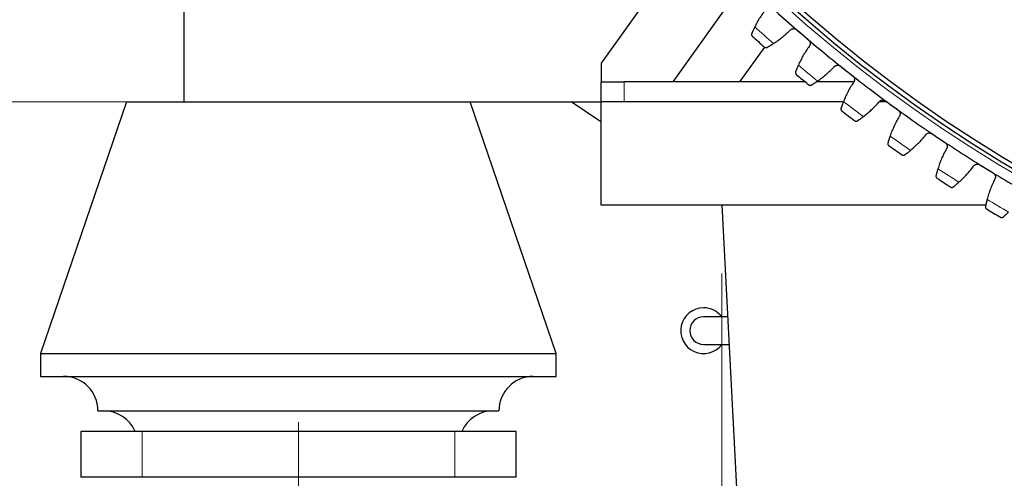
# Model space of a CAD drawing. Header units: inches. Extents: x 0 to 17820, y -10 to 12600.
# Tile 190 of 256: x 7592 to 8021, y 3150 to 3351. Entities that reach past the tile are written whole.
import ezdxf

# ---------------------------------------------------------------- set-up
doc = ezdxf.new("R2010")
doc.units = ezdxf.units.IN
doc.layers.add('1', color=7, linetype='Continuous', true_color=0xffffff)
doc.layers.add('254', color=7, linetype='Continuous', true_color=0xffffff)
doc.styles.add('latin_extended', font='simplex.shx')
doc.dimstyles.get("Standard").update_dxf_attribs({"dimtxt": 0.18, "dimasz": 0.18, "dimexe": 0.18, "dimexo": 0.0625, "dimgap": 0.09, "dimtad": 0, "dimtih": 1, "dimtoh": 1, "dimdec": 4, "dimzin": 0, "dimdsep": 46, "dimtxsty": 'Standard', "dimcen": 0.09, "dimadec": 0, "dimazin": 0, "dimtfac": 1, "dimtdec": 4, "dimtofl": 0, "dimtmove": 0, "dimatfit": 3, "dimfxl": 1, "dimtolj": 1, "dimtzin": 0, "dimarcsym": 0})

# ---------------------------------------------------------------- blocks, each defined once
blk = doc.blocks.new('_U8')
at = {"layer": '254', "color": 3, "linetype": 'Continuous', "lineweight": 13, "transparency": 16777216}
for p, q in [((7898.09, 3239.73), (7898.09, 2331.73)), ((8778.59, 3239.73), (8778.59, 2331.73)), ((8003.09, 2361.73), (8673.59, 2361.73))]:
    blk.add_line(p, q, dxfattribs=at)
at = {"layer": '254', "color": 3, "transparency": 16777216}
for points in [[(8003.09, 2379.23), (8003.09, 2344.23), (7898.09, 2361.73)], [(8673.59, 2344.23), (8673.59, 2379.23), (8778.59, 2361.73)]]:
    blk.add_solid(points, dxfattribs=at)
at = {"layer": 'Defpoints', "color": 0, "transparency": 16777216}
for p in [(7898.09, 3269.73), (8778.59, 3269.73), (8778.59, 2361.73)]:
    blk.add_point(p, dxfattribs=at)
at = {"layer": '254', "color": 2, "lineweight": 13, "transparency": 16777216, "insert": (8225.84, 2519.23), "char_height": 105, "attachment_point": 1, "style": 'latin_extended'}
blk.add_mtext('\\A1;881', dxfattribs=at)
blk = doc.blocks.new('_U9')
at = {"layer": '254', "color": 3, "linetype": 'Continuous', "lineweight": 13, "transparency": 16777216}
for p, q in [((7713.34, 3174.73), (7713.34, 2091.73)), ((8963.34, 3174.73), (8963.34, 2091.73)), ((7818.34, 2121.73), (8858.34, 2121.73))]:
    blk.add_line(p, q, dxfattribs=at)
at = {"layer": '254', "color": 3, "transparency": 16777216}
for points in [[(7818.34, 2139.23), (7818.34, 2104.23), (7713.34, 2121.73)], [(8858.34, 2104.23), (8858.34, 2139.23), (8963.34, 2121.73)]]:
    blk.add_solid(points, dxfattribs=at)
at = {"layer": 'Defpoints', "color": 0, "transparency": 16777216}
for p in [(7713.34, 3204.73), (8963.34, 3204.73), (8963.34, 2121.73)]:
    blk.add_point(p, dxfattribs=at)
at = {"layer": '254', "color": 2, "lineweight": 13, "transparency": 16777216, "insert": (8163.34, 2279.23), "char_height": 105, "attachment_point": 1, "style": 'latin_extended'}
blk.add_mtext('\\A1;1250', dxfattribs=at)
blk = doc.blocks.new('_U13')
at = {"layer": '254', "color": 3, "linetype": 'Continuous', "lineweight": 13, "transparency": 16777216}
for p, q in [((8308.34, 3814.73), (6963.67, 3814.73)), ((6993.67, 3709.73), (6993.67, 3419.73)), ((7745.84, 3314.73), (6963.67, 3314.73))]:
    blk.add_line(p, q, dxfattribs=at)
at = {"layer": '254', "color": 3, "transparency": 16777216}
for points in [[(7011.17, 3709.73), (6976.17, 3709.73), (6993.67, 3814.73)], [(6976.17, 3419.73), (7011.17, 3419.73), (6993.67, 3314.73)]]:
    blk.add_solid(points, dxfattribs=at)
at = {"layer": 'Defpoints', "color": 0, "transparency": 16777216}
for p in [(8338.34, 3814.73), (6993.67, 3314.73), (7775.84, 3314.73)]:
    blk.add_point(p, dxfattribs=at)
at = {"layer": '254', "color": 2, "lineweight": 13, "transparency": 16777216, "insert": (6836.17, 3429.73), "char_height": 105, "attachment_point": 1, "rotation": 90, "style": 'latin_extended'}
blk.add_mtext('\\A1;500', dxfattribs=at)

msp = doc.modelspace()

# ---------------------------------------------------------------- linework, layer by layer
at = {"layer": '1', "color": 2, "linetype": 'Continuous', "lineweight": 25}
for p, q in [((7663.337, 3564.733), (7663.337, 3314.733)), ((7877.436, 3376.481), (7845.497, 3331.539)), ((7899.925, 3356.082), (7876.674, 3323.364)), ((7905.984, 3323.364), (7916.796, 3338.557)), ((7845.497, 3331.539), (7845.497, 3323.343)), ((7845.497, 3323.343), (7855.497, 3323.343)), ((7845.497, 3314.733), (7845.497, 3323.343)), ((7934.573, 3323.343), (7855.497, 3323.343)), ((7905.984, 3323.364), (7876.674, 3323.364)), ((7934.543, 3323.364), (7905.984, 3323.364)), ((7955.674, 3323.343), (7939.298, 3323.343)), ((7955.682, 3323.364), (7939.327, 3323.364)), ((7638.337, 3314.733), (7600.837, 3204.733)), ((7638.337, 3314.733), (7663.343, 3314.733)), ((7663.337, 3314.733), (7845.334, 3314.733)), ((7825.837, 3204.733), (7788.337, 3314.733)), ((7845.338, 3305.995), (7832.386, 3314.731)), ((7951.163, 3314.733), (7845.337, 3314.733)), ((7845.337, 3314.733), (7845.337, 3269.733)), ((7970.036, 3314.733), (7966.831, 3314.733)), ((7845.337, 3269.733), (8013.312, 3269.733)), ((7898.087, 3269.733), (7925.999, 2735.165)), ((7900.646, 3220.733), (7890.136, 3220.733)), ((7890.136, 3208.733), (7901.272, 3208.733)), ((7600.837, 3204.733), (7600.837, 3194.733)), ((7600.837, 3204.733), (7825.837, 3204.733)), ((7825.837, 3194.733), (7825.837, 3204.733)), ((7600.837, 3194.733), (7825.837, 3194.733)), ((7625.837, 3179.733), (7800.837, 3179.733)), ((7618.337, 3170.733), (7618.337, 3150.733)), ((7645.156, 3170.733), (7618.337, 3170.733)), ((7781.519, 3170.733), (7645.156, 3170.733)), ((7808.337, 3170.733), (7781.519, 3170.733)), ((7808.337, 3150.733), (7808.337, 3170.733)), ((7645.156, 3150.733), (7618.337, 3150.733)), ((7781.519, 3150.733), (7645.156, 3150.733)), ((7808.337, 3150.733), (7781.519, 3150.733))]:
    msp.add_line(p, q, dxfattribs=at)
at = {"layer": '1', "color": 110, "linetype": 'Continuous', "lineweight": 13}
for p, q in [((7855.497, 3323.343), (7855.497, 3314.733)), ((7645.156, 3150.733), (7645.156, 3170.733)), ((7781.519, 3150.733), (7781.519, 3170.733))]:
    msp.add_line(p, q, dxfattribs=at)
msp.add_circle((8338.337, 3814.733), 616.6, dxfattribs=at)
at = {"layer": '1', "color": 2, "linetype": 'Continuous', "lineweight": 25}
for radius in [615, 613]:
    msp.add_circle((8338.337, 3814.733), radius, dxfattribs=at)
for centre, radius, start, end in [((8338.337, 3814.733), 621, 227.006369, 229.299363), ((8338.337, 3814.733), 636, 227.831941, 228.473792), ((8338.337, 3814.733), 621, 229.299363, 231.592357), ((8338.337, 3814.733), 636, 230.124935, 230.766785), ((8338.337, 3814.733), 621, 231.592357, 233.88535), ((8338.337, 3814.733), 621, 233.88535, 236.178344), ((8338.337, 3814.733), 636, 232.417928, 233.059779), ((8338.337, 3814.733), 621, 236.178344, 238.471338), ((8338.337, 3814.733), 636, 234.710922, 235.352772), ((8338.337, 3814.733), 621, 238.471338, 240.764331), ((8338.337, 3814.733), 636, 237.003915, 237.645766), ((8338.337, 3814.733), 636, 239.296909, 239.93876), ((7890.136, 3214.733), 10, 90, 323.12813), ((7890.136, 3214.733), 10, 36.86625, 90), ((7890.136, 3214.733), 6, 90, 180), ((7890.136, 3214.733), 6, 180, 270), ((7610.837, 3179.733), 15, 0, 90), ((7815.837, 3179.733), 15, 90, 180), ((7628.337, 3164.733), 15, 23.57818, 90), ((7798.337, 3164.733), 15, 90, 156.42182)]:
    msp.add_arc(centre, radius, start, end, dxfattribs=at)
at = {"layer": '1', "color": 110, "linetype": 'Continuous', "lineweight": 13}
for start, end in [(227.658506, 228.647227), (229.951499, 230.94022), (232.244493, 233.233214), (234.537487, 235.526208), (236.83048, 237.819201), (239.123474, 240.112195)]:
    msp.add_arc((8338.337, 3814.733), 632.294, start, end, dxfattribs=at)
at = {"layer": '1', "color": 2, "linetype": 'Continuous', "lineweight": 25}
for points in [[(7917.492, 3355.357), (7917.005, 3354.736), (7916.065, 3353.471), (7914.756, 3351.508), (7913.548, 3349.48), (7912.809, 3348.085), (7912.457, 3347.377)], [(7920.585, 3340.097), (7921.251, 3340.525), (7922.556, 3341.413), (7924.439, 3342.837), (7926.246, 3344.353), (7927.4, 3345.426), (7927.965, 3345.978)], [(7930.774, 3346.177), (7931.642, 3345.43), (7932.511, 3344.683), (7933.379, 3343.936)], [(7933.379, 3343.936), (7934.248, 3343.189), (7935.116, 3342.442), (7935.985, 3341.695)], [(7936.208, 3338.887), (7935.746, 3338.247), (7934.858, 3336.945), (7933.629, 3334.932), (7932.502, 3332.857), (7931.82, 3331.434), (7931.497, 3330.711)], [(7949.847, 3330.246), (7950.744, 3329.534), (7951.642, 3328.822), (7952.54, 3328.11)], [(7939.909, 3323.763), (7940.557, 3324.217), (7941.827, 3325.156), (7943.651, 3326.654), (7945.396, 3328.242), (7946.506, 3329.36), (7947.048, 3329.934)], [(7952.54, 3328.11), (7953.437, 3327.399), (7954.335, 3326.687), (7955.233, 3325.975)], [(7955.568, 3323.179), (7955.133, 3322.521), (7954.297, 3321.185), (7953.15, 3319.124), (7952.107, 3317.006), (7951.482, 3315.556), (7951.188, 3314.821)], [(7959.872, 3308.215), (7960.501, 3308.695), (7961.732, 3309.684), (7963.494, 3311.254), (7965.174, 3312.91), (7966.239, 3314.072), (7966.758, 3314.667)], [(7969.542, 3315.09), (7970.467, 3314.415), (7971.393, 3313.74), (7972.318, 3313.064)], [(7972.318, 3313.064), (7973.244, 3312.389), (7974.169, 3311.714), (7975.095, 3311.039)], [(7975.542, 3308.259), (7975.133, 3307.583), (7974.352, 3306.215), (7973.287, 3304.109), (7972.33, 3301.951), (7971.764, 3300.478), (7971.499, 3299.732)], [(7980.44, 3293.479), (7981.05, 3293.983), (7982.24, 3295.021), (7983.939, 3296.66), (7985.551, 3298.382), (7986.568, 3299.585), (7987.063, 3300.201)], [(7989.828, 3300.735), (7990.779, 3300.097), (7991.731, 3299.46), (7992.683, 3298.822)], [(7992.683, 3298.822), (7993.635, 3298.184), (7994.586, 3297.547), (7995.538, 3296.909)], [(7996.096, 3294.149), (7995.715, 3293.457), (7994.989, 3292.059), (7994.009, 3289.913), (7993.139, 3287.718), (7992.633, 3286.223), (7992.398, 3285.467)], [(8010.672, 3287.203), (8011.648, 3286.604), (8012.624, 3286.005), (8013.601, 3285.405)], [(8001.582, 3279.577), (8002.171, 3280.105), (8003.319, 3281.189), (8004.95, 3282.895), (8006.492, 3284.68), (8007.461, 3285.924), (8007.93, 3286.559)], [(8013.601, 3285.405), (8014.577, 3284.806), (8015.554, 3284.207), (8016.53, 3283.608)], [(8017.198, 3280.873), (8016.845, 3280.167), (8016.176, 3278.74), (8015.283, 3276.556), (8014.501, 3274.329), (8014.055, 3272.815), (8013.851, 3272.05)]]:
    msp.add_open_spline(points, degree=3, dxfattribs=at)
for points, knots in [([(7912.457, 3347.377), (7912.383, 3347.229), (7912.312, 3347.083), (7912.174, 3346.797), (7912.04, 3346.517), (7911.914, 3346.246), (7911.822, 3346.047), (7911.792, 3345.982), (7911.748, 3345.884), (7911.733, 3345.852), (7911.705, 3345.788), (7911.69, 3345.757), (7911.62, 3345.6), (7911.514, 3345.36), (7911.418, 3345.139), (7911.327, 3344.928), (7911.284, 3344.828), (7911.234, 3344.709), (7911.225, 3344.686), (7911.205, 3344.64), (7911.177, 3344.572), (7911.15, 3344.508), (7911.133, 3344.467)], [0, 0, 0, 0, 0.125, 0.125, 0.25, 0.375, 0.375, 0.4375, 0.4375, 0.46875, 0.46875, 0.5, 0.5, 0.625, 0.75, 0.75, 0.875, 0.875, 0.90625, 0.90625, 0.9375, 1, 1, 1, 1]), ([(7911.133, 3344.467), (7911.11, 3344.41), (7911.093, 3344.355), (7911.068, 3344.244), (7911.061, 3344.19), (7911.056, 3344.083), (7911.057, 3344.031), (7911.068, 3343.928), (7911.077, 3343.878), (7911.103, 3343.781), (7911.119, 3343.735), (7911.157, 3343.645), (7911.18, 3343.602), (7911.23, 3343.521), (7911.257, 3343.482), (7911.303, 3343.427), (7911.326, 3343.401), (7911.356, 3343.371), (7911.371, 3343.357), (7911.377, 3343.351), (7911.381, 3343.347), (7911.384, 3343.345), (7911.386, 3343.343)], [0, 0, 0, 0, 0.125, 0.125, 0.25, 0.25, 0.375, 0.375, 0.5, 0.5, 0.625, 0.625, 0.75, 0.75, 0.875, 0.875, 0.9375, 0.96875, 0.984375, 0.9921875, 0.9921875, 1, 1, 1, 1]), ([(7927.965, 3345.978), (7928.05, 3346.075), (7928.143, 3346.163), (7928.294, 3346.28), (7928.346, 3346.316), (7928.427, 3346.368), (7928.455, 3346.385), (7928.511, 3346.416), (7928.54, 3346.432), (7928.684, 3346.504), (7928.803, 3346.551), (7928.989, 3346.603), (7929.052, 3346.618), (7929.148, 3346.635), (7929.181, 3346.64), (7929.245, 3346.648), (7929.278, 3346.652), (7929.44, 3346.665), (7929.57, 3346.662), (7929.732, 3346.644), (7929.764, 3346.639), (7929.829, 3346.628), (7929.862, 3346.622), (7929.959, 3346.601), (7930.022, 3346.584), (7930.21, 3346.523), (7930.33, 3346.471), (7930.475, 3346.389), (7930.504, 3346.372), (7930.561, 3346.337), (7930.588, 3346.319), (7930.67, 3346.261), (7930.723, 3346.22), (7930.774, 3346.177)], [0, 0, 0, 0, 0.125, 0.125, 0.1875, 0.1875, 0.21875, 0.21875, 0.25, 0.25, 0.375, 0.375, 0.4375, 0.4375, 0.46875, 0.46875, 0.5, 0.5, 0.625, 0.625, 0.65625, 0.65625, 0.6875, 0.6875, 0.75, 0.75, 0.875, 0.875, 0.90625, 0.90625, 0.9375, 0.9375, 1, 1, 1, 1]), ([(7916.693, 3338.59), (7916.694, 3338.589), (7916.695, 3338.588), (7916.698, 3338.586), (7916.699, 3338.585), (7916.702, 3338.582), (7916.709, 3338.576), (7916.725, 3338.563), (7916.757, 3338.537), (7916.786, 3338.516), (7916.846, 3338.477), (7916.887, 3338.454), (7917.016, 3338.393), (7917.109, 3338.364), (7917.256, 3338.342), (7917.306, 3338.338), (7917.384, 3338.338), (7917.41, 3338.339), (7917.462, 3338.344), (7917.489, 3338.347), (7917.569, 3338.36), (7917.623, 3338.373), (7917.731, 3338.409), (7917.785, 3338.433), (7917.838, 3338.462)], [0, 0, 0, 0, 0.0039062, 0.0039062, 0.0078125, 0.0078125, 0.015625, 0.03125, 0.0625, 0.125, 0.125, 0.25, 0.25, 0.5, 0.5, 0.625, 0.625, 0.6875, 0.6875, 0.75, 0.75, 0.875, 0.875, 1, 1, 1, 1]), ([(7917.838, 3338.462), (7917.916, 3338.505), (7917.999, 3338.551), (7918.177, 3338.65), (7918.366, 3338.756), (7918.575, 3338.876), (7918.713, 3338.955), (7918.74, 3338.971), (7918.797, 3339.004), (7918.825, 3339.02), (7918.911, 3339.071), (7918.969, 3339.105), (7919.146, 3339.209), (7919.268, 3339.281), (7919.516, 3339.43), (7919.643, 3339.507), (7919.838, 3339.627), (7919.904, 3339.668), (7920.004, 3339.73), (7920.037, 3339.751), (7920.105, 3339.793), (7920.139, 3339.814), (7920.308, 3339.921), (7920.446, 3340.008), (7920.585, 3340.097)], [0, 0, 0, 0, 0.125, 0.125, 0.25, 0.375, 0.375, 0.40625, 0.40625, 0.4375, 0.4375, 0.5, 0.5, 0.625, 0.625, 0.75, 0.75, 0.8125, 0.8125, 0.84375, 0.84375, 0.875, 0.875, 1, 1, 1, 1]), ([(7935.985, 3341.695), (7936.035, 3341.651), (7936.131, 3341.56), (7936.26, 3341.41), (7936.336, 3341.302), (7936.389, 3341.218), (7936.406, 3341.189), (7936.439, 3341.131), (7936.454, 3341.102), (7936.528, 3340.955), (7936.575, 3340.833), (7936.618, 3340.675), (7936.626, 3340.643), (7936.637, 3340.595), (7936.64, 3340.579), (7936.646, 3340.546), (7936.661, 3340.466), (7936.678, 3340.321), (7936.681, 3340.191), (7936.678, 3340.062), (7936.673, 3339.997), (7936.649, 3339.803), (7936.621, 3339.678), (7936.561, 3339.495), (7936.538, 3339.436), (7936.5, 3339.347), (7936.486, 3339.318), (7936.457, 3339.26), (7936.442, 3339.232), (7936.364, 3339.091), (7936.291, 3338.986), (7936.208, 3338.887)], [0, 0, 0, 0, 0.0625, 0.125, 0.1875, 0.1875, 0.21875, 0.21875, 0.25, 0.25, 0.375, 0.375, 0.40625, 0.40625, 0.421875, 0.421875, 0.4375, 0.5, 0.5625, 0.5625, 0.625, 0.625, 0.75, 0.75, 0.8125, 0.8125, 0.84375, 0.84375, 0.875, 0.875, 1, 1, 1, 1]), ([(7931.497, 3330.711), (7931.429, 3330.561), (7931.364, 3330.412), (7931.237, 3330.121), (7931.114, 3329.835), (7930.999, 3329.56), (7930.916, 3329.358), (7930.888, 3329.291), (7930.848, 3329.192), (7930.835, 3329.159), (7930.808, 3329.094), (7930.796, 3329.062), (7930.732, 3328.903), (7930.635, 3328.659), (7930.548, 3328.434), (7930.466, 3328.22), (7930.427, 3328.118), (7930.382, 3327.997), (7930.373, 3327.973), (7930.355, 3327.927), (7930.33, 3327.858), (7930.306, 3327.793), (7930.29, 3327.751)], [0, 0, 0, 0, 0.125, 0.125, 0.25, 0.375, 0.375, 0.4375, 0.4375, 0.46875, 0.46875, 0.5, 0.5, 0.625, 0.75, 0.75, 0.875, 0.875, 0.90625, 0.90625, 0.9375, 1, 1, 1, 1]), ([(7947.048, 3329.934), (7947.129, 3330.035), (7947.218, 3330.126), (7947.365, 3330.249), (7947.415, 3330.288), (7947.495, 3330.343), (7947.522, 3330.36), (7947.576, 3330.394), (7947.604, 3330.411), (7947.745, 3330.489), (7947.863, 3330.54), (7948.046, 3330.6), (7948.109, 3330.617), (7948.204, 3330.638), (7948.237, 3330.645), (7948.301, 3330.655), (7948.333, 3330.66), (7948.494, 3330.68), (7948.624, 3330.683), (7948.787, 3330.67), (7948.82, 3330.667), (7948.885, 3330.659), (7948.918, 3330.654), (7949.016, 3330.637), (7949.08, 3330.622), (7949.269, 3330.569), (7949.392, 3330.521), (7949.54, 3330.446), (7949.57, 3330.43), (7949.627, 3330.397), (7949.656, 3330.38), (7949.74, 3330.326), (7949.794, 3330.287), (7949.847, 3330.246)], [0, 0, 0, 0, 0.125, 0.125, 0.1875, 0.1875, 0.21875, 0.21875, 0.25, 0.25, 0.375, 0.375, 0.4375, 0.4375, 0.46875, 0.46875, 0.5, 0.5, 0.625, 0.625, 0.65625, 0.65625, 0.6875, 0.6875, 0.75, 0.75, 0.875, 0.875, 0.90625, 0.90625, 0.9375, 0.9375, 1, 1, 1, 1]), ([(7930.29, 3327.751), (7930.269, 3327.694), (7930.255, 3327.637), (7930.235, 3327.526), (7930.23, 3327.472), (7930.228, 3327.365), (7930.232, 3327.312), (7930.247, 3327.21), (7930.258, 3327.161), (7930.287, 3327.065), (7930.305, 3327.019), (7930.347, 3326.931), (7930.371, 3326.889), (7930.425, 3326.81), (7930.454, 3326.772), (7930.501, 3326.719), (7930.526, 3326.694), (7930.556, 3326.665), (7930.572, 3326.652), (7930.579, 3326.646), (7930.583, 3326.642), (7930.586, 3326.64), (7930.588, 3326.638)], [0, 0, 0, 0, 0.125, 0.125, 0.25, 0.25, 0.375, 0.375, 0.5, 0.5, 0.625, 0.625, 0.75, 0.75, 0.875, 0.875, 0.9375, 0.96875, 0.984375, 0.9921875, 0.9921875, 1, 1, 1, 1]), ([(7955.233, 3325.975), (7955.285, 3325.934), (7955.385, 3325.846), (7955.52, 3325.702), (7955.6, 3325.597), (7955.656, 3325.515), (7955.674, 3325.487), (7955.709, 3325.431), (7955.726, 3325.402), (7955.805, 3325.258), (7955.857, 3325.138), (7955.906, 3324.982), (7955.916, 3324.95), (7955.928, 3324.903), (7955.932, 3324.887), (7955.94, 3324.855), (7955.958, 3324.775), (7955.981, 3324.63), (7955.989, 3324.501), (7955.991, 3324.372), (7955.989, 3324.307), (7955.973, 3324.112), (7955.949, 3323.986), (7955.897, 3323.801), (7955.877, 3323.74), (7955.842, 3323.651), (7955.829, 3323.621), (7955.803, 3323.562), (7955.789, 3323.533), (7955.716, 3323.389), (7955.648, 3323.281), (7955.568, 3323.179)], [0, 0, 0, 0, 0.0625, 0.125, 0.1875, 0.1875, 0.21875, 0.21875, 0.25, 0.25, 0.375, 0.375, 0.40625, 0.40625, 0.421875, 0.421875, 0.4375, 0.5, 0.5625, 0.5625, 0.625, 0.625, 0.75, 0.75, 0.8125, 0.8125, 0.84375, 0.84375, 0.875, 0.875, 1, 1, 1, 1]), ([(7936.081, 3322.101), (7936.082, 3322.1), (7936.083, 3322.099), (7936.086, 3322.097), (7936.087, 3322.096), (7936.09, 3322.094), (7936.097, 3322.088), (7936.114, 3322.075), (7936.147, 3322.051), (7936.177, 3322.031), (7936.238, 3321.995), (7936.28, 3321.973), (7936.412, 3321.918), (7936.505, 3321.893), (7936.653, 3321.876), (7936.704, 3321.874), (7936.781, 3321.878), (7936.807, 3321.88), (7936.86, 3321.886), (7936.886, 3321.89), (7936.966, 3321.906), (7937.019, 3321.922), (7937.125, 3321.962), (7937.178, 3321.988), (7937.23, 3322.019)], [0, 0, 0, 0, 0.0039063, 0.0039063, 0.0078125, 0.0078125, 0.015625, 0.03125, 0.0625, 0.125, 0.125, 0.25, 0.25, 0.5, 0.5, 0.625, 0.625, 0.6875, 0.6875, 0.75, 0.75, 0.875, 0.875, 1, 1, 1, 1]), ([(7937.23, 3322.019), (7937.306, 3322.065), (7937.388, 3322.115), (7937.562, 3322.221), (7937.746, 3322.335), (7937.95, 3322.462), (7938.084, 3322.547), (7938.111, 3322.564), (7938.166, 3322.599), (7938.194, 3322.617), (7938.278, 3322.67), (7938.335, 3322.707), (7938.508, 3322.818), (7938.626, 3322.895), (7938.868, 3323.054), (7938.992, 3323.136), (7939.182, 3323.264), (7939.246, 3323.307), (7939.344, 3323.373), (7939.376, 3323.395), (7939.442, 3323.44), (7939.475, 3323.462), (7939.64, 3323.576), (7939.774, 3323.668), (7939.909, 3323.763)], [0, 0, 0, 0, 0.125, 0.125, 0.25, 0.375, 0.375, 0.40625, 0.40625, 0.4375, 0.4375, 0.5, 0.5, 0.625, 0.625, 0.75, 0.75, 0.8125, 0.8125, 0.84375, 0.84375, 0.875, 0.875, 1, 1, 1, 1]), ([(7951.188, 3314.821), (7951.126, 3314.668), (7951.067, 3314.517), (7950.952, 3314.221), (7950.841, 3313.931), (7950.737, 3313.651), (7950.662, 3313.446), (7950.637, 3313.378), (7950.601, 3313.277), (7950.589, 3313.244), (7950.565, 3313.178), (7950.553, 3313.145), (7950.496, 3312.984), (7950.409, 3312.736), (7950.331, 3312.508), (7950.257, 3312.291), (7950.223, 3312.187), (7950.183, 3312.065), (7950.175, 3312.041), (7950.159, 3311.993), (7950.136, 3311.923), (7950.115, 3311.857), (7950.101, 3311.815)], [0, 0, 0, 0, 0.125, 0.125, 0.25, 0.375, 0.375, 0.4375, 0.4375, 0.46875, 0.46875, 0.5, 0.5, 0.625, 0.75, 0.75, 0.875, 0.875, 0.90625, 0.90625, 0.9375, 1, 1, 1, 1]), ([(7966.758, 3314.667), (7966.835, 3314.771), (7966.92, 3314.866), (7967.062, 3314.994), (7967.111, 3315.035), (7967.188, 3315.093), (7967.214, 3315.112), (7967.268, 3315.148), (7967.295, 3315.166), (7967.432, 3315.249), (7967.548, 3315.305), (7967.729, 3315.372), (7967.791, 3315.392), (7967.885, 3315.417), (7967.917, 3315.424), (7967.981, 3315.438), (7968.013, 3315.444), (7968.173, 3315.47), (7968.303, 3315.478), (7968.466, 3315.472), (7968.499, 3315.47), (7968.565, 3315.465), (7968.598, 3315.461), (7968.696, 3315.448), (7968.761, 3315.436), (7968.952, 3315.39), (7969.076, 3315.348), (7969.228, 3315.278), (7969.258, 3315.264), (7969.317, 3315.233), (7969.346, 3315.217), (7969.432, 3315.166), (7969.488, 3315.13), (7969.542, 3315.09)], [0, 0, 0, 0, 0.125, 0.125, 0.1875, 0.1875, 0.21875, 0.21875, 0.25, 0.25, 0.375, 0.375, 0.4375, 0.4375, 0.46875, 0.46875, 0.5, 0.5, 0.625, 0.625, 0.65625, 0.65625, 0.6875, 0.6875, 0.75, 0.75, 0.875, 0.875, 0.90625, 0.90625, 0.9375, 0.9375, 1, 1, 1, 1]), ([(7950.101, 3311.815), (7950.082, 3311.757), (7950.07, 3311.7), (7950.054, 3311.588), (7950.052, 3311.534), (7950.055, 3311.427), (7950.06, 3311.375), (7950.079, 3311.273), (7950.092, 3311.224), (7950.126, 3311.129), (7950.145, 3311.084), (7950.191, 3310.998), (7950.216, 3310.957), (7950.273, 3310.88), (7950.304, 3310.843), (7950.353, 3310.792), (7950.379, 3310.768), (7950.41, 3310.741), (7950.426, 3310.728), (7950.433, 3310.722), (7950.438, 3310.719), (7950.44, 3310.717), (7950.443, 3310.715)], [0, 0, 0, 0, 0.125, 0.125, 0.25, 0.25, 0.375, 0.375, 0.5, 0.5, 0.625, 0.625, 0.75, 0.75, 0.875, 0.875, 0.9375, 0.96875, 0.984375, 0.9921875, 0.9921875, 1, 1, 1, 1]), ([(7975.095, 3311.039), (7975.149, 3310.999), (7975.252, 3310.916), (7975.392, 3310.777), (7975.476, 3310.676), (7975.536, 3310.596), (7975.555, 3310.569), (7975.592, 3310.514), (7975.61, 3310.486), (7975.695, 3310.345), (7975.752, 3310.227), (7975.807, 3310.073), (7975.818, 3310.042), (7975.832, 3309.995), (7975.837, 3309.979), (7975.846, 3309.947), (7975.867, 3309.868), (7975.896, 3309.725), (7975.909, 3309.596), (7975.916, 3309.467), (7975.917, 3309.402), (7975.908, 3309.207), (7975.89, 3309.079), (7975.845, 3308.893), (7975.827, 3308.831), (7975.796, 3308.74), (7975.785, 3308.71), (7975.761, 3308.65), (7975.748, 3308.62), (7975.681, 3308.474), (7975.617, 3308.363), (7975.542, 3308.259)], [0, 0, 0, 0, 0.0625, 0.125, 0.1875, 0.1875, 0.21875, 0.21875, 0.25, 0.25, 0.375, 0.375, 0.40625, 0.40625, 0.421875, 0.421875, 0.4375, 0.5, 0.5625, 0.5625, 0.625, 0.625, 0.75, 0.75, 0.8125, 0.8125, 0.84375, 0.84375, 0.875, 0.875, 1, 1, 1, 1]), ([(7956.113, 3306.401), (7956.114, 3306.401), (7956.116, 3306.4), (7956.118, 3306.398), (7956.119, 3306.397), (7956.123, 3306.394), (7956.13, 3306.389), (7956.147, 3306.377), (7956.181, 3306.354), (7956.212, 3306.336), (7956.274, 3306.301), (7956.317, 3306.282), (7956.451, 3306.231), (7956.545, 3306.21), (7956.694, 3306.2), (7956.744, 3306.2), (7956.821, 3306.206), (7956.847, 3306.209), (7956.9, 3306.218), (7956.926, 3306.223), (7957.005, 3306.242), (7957.057, 3306.26), (7957.162, 3306.305), (7957.214, 3306.332), (7957.264, 3306.366)], [0, 0, 0, 0, 0.0039062, 0.0039062, 0.0078125, 0.0078125, 0.015625, 0.03125, 0.0625, 0.125, 0.125, 0.25, 0.25, 0.5, 0.5, 0.625, 0.625, 0.6875, 0.6875, 0.75, 0.75, 0.875, 0.875, 1, 1, 1, 1]), ([(7957.264, 3306.366), (7957.339, 3306.415), (7957.418, 3306.467), (7957.588, 3306.581), (7957.767, 3306.701), (7957.966, 3306.837), (7958.097, 3306.927), (7958.123, 3306.945), (7958.177, 3306.982), (7958.204, 3307.001), (7958.286, 3307.058), (7958.341, 3307.097), (7958.509, 3307.215), (7958.624, 3307.296), (7958.86, 3307.465), (7958.98, 3307.552), (7959.165, 3307.687), (7959.228, 3307.733), (7959.322, 3307.803), (7959.354, 3307.826), (7959.418, 3307.874), (7959.45, 3307.897), (7959.61, 3308.017), (7959.74, 3308.115), (7959.872, 3308.215)], [0, 0, 0, 0, 0.125, 0.125, 0.25, 0.375, 0.375, 0.40625, 0.40625, 0.4375, 0.4375, 0.5, 0.5, 0.625, 0.625, 0.75, 0.75, 0.8125, 0.8125, 0.84375, 0.84375, 0.875, 0.875, 1, 1, 1, 1]), ([(7987.063, 3300.201), (7987.135, 3300.308), (7987.217, 3300.406), (7987.353, 3300.54), (7987.401, 3300.583), (7987.475, 3300.644), (7987.501, 3300.663), (7987.553, 3300.702), (7987.579, 3300.72), (7987.714, 3300.81), (7987.827, 3300.87), (7988.005, 3300.944), (7988.066, 3300.966), (7988.159, 3300.995), (7988.191, 3301.004), (7988.254, 3301.02), (7988.286, 3301.027), (7988.445, 3301.059), (7988.574, 3301.073), (7988.738, 3301.073), (7988.77, 3301.073), (7988.836, 3301.07), (7988.869, 3301.068), (7988.968, 3301.058), (7989.033, 3301.049), (7989.226, 3301.011), (7989.352, 3300.974), (7989.506, 3300.91), (7989.537, 3300.897), (7989.597, 3300.868), (7989.627, 3300.853), (7989.715, 3300.806), (7989.772, 3300.772), (7989.828, 3300.735)], [0, 0, 0, 0, 0.125, 0.125, 0.1875, 0.1875, 0.21875, 0.21875, 0.25, 0.25, 0.375, 0.375, 0.4375, 0.4375, 0.46875, 0.46875, 0.5, 0.5, 0.625, 0.625, 0.65625, 0.65625, 0.6875, 0.6875, 0.75, 0.75, 0.875, 0.875, 0.90625, 0.90625, 0.9375, 0.9375, 1, 1, 1, 1]), ([(7970.534, 3296.684), (7970.517, 3296.626), (7970.507, 3296.568), (7970.496, 3296.456), (7970.495, 3296.401), (7970.502, 3296.295), (7970.51, 3296.243), (7970.533, 3296.142), (7970.548, 3296.094), (7970.585, 3296), (7970.607, 3295.956), (7970.656, 3295.872), (7970.683, 3295.832), (7970.742, 3295.757), (7970.775, 3295.722), (7970.826, 3295.673), (7970.853, 3295.649), (7970.885, 3295.624), (7970.902, 3295.611), (7970.909, 3295.606), (7970.914, 3295.602), (7970.917, 3295.601), (7970.919, 3295.599)], [0, 0, 0, 0, 0.125, 0.125, 0.25, 0.25, 0.375, 0.375, 0.5, 0.5, 0.625, 0.625, 0.75, 0.75, 0.875, 0.875, 0.9375, 0.96875, 0.984375, 0.9921875, 0.9921875, 1, 1, 1, 1]), ([(7971.499, 3299.732), (7971.444, 3299.576), (7971.391, 3299.423), (7971.287, 3299.123), (7971.188, 3298.828), (7971.095, 3298.545), (7971.028, 3298.336), (7971.006, 3298.268), (7970.974, 3298.166), (7970.963, 3298.132), (7970.942, 3298.065), (7970.932, 3298.032), (7970.881, 3297.868), (7970.804, 3297.617), (7970.735, 3297.386), (7970.671, 3297.166), (7970.64, 3297.061), (7970.605, 3296.937), (7970.598, 3296.913), (7970.584, 3296.865), (7970.564, 3296.794), (7970.545, 3296.727), (7970.534, 3296.684)], [0, 0, 0, 0, 0.125, 0.125, 0.25, 0.375, 0.375, 0.4375, 0.4375, 0.46875, 0.46875, 0.5, 0.5, 0.625, 0.75, 0.75, 0.875, 0.875, 0.90625, 0.90625, 0.9375, 1, 1, 1, 1]), ([(7995.538, 3296.909), (7995.594, 3296.872), (7995.7, 3296.792), (7995.846, 3296.659), (7995.934, 3296.561), (7995.997, 3296.484), (7996.017, 3296.458), (7996.057, 3296.404), (7996.075, 3296.377), (7996.166, 3296.24), (7996.227, 3296.124), (7996.289, 3295.973), (7996.301, 3295.942), (7996.317, 3295.895), (7996.322, 3295.88), (7996.332, 3295.848), (7996.357, 3295.77), (7996.391, 3295.628), (7996.41, 3295.5), (7996.422, 3295.371), (7996.425, 3295.306), (7996.424, 3295.111), (7996.411, 3294.983), (7996.374, 3294.795), (7996.358, 3294.733), (7996.331, 3294.64), (7996.321, 3294.61), (7996.299, 3294.549), (7996.288, 3294.519), (7996.227, 3294.37), (7996.167, 3294.257), (7996.096, 3294.149)], [0, 0, 0, 0, 0.0625, 0.125, 0.1875, 0.1875, 0.21875, 0.21875, 0.25, 0.25, 0.375, 0.375, 0.40625, 0.40625, 0.421875, 0.421875, 0.4375, 0.5, 0.5625, 0.5625, 0.625, 0.625, 0.75, 0.75, 0.8125, 0.8125, 0.84375, 0.84375, 0.875, 0.875, 1, 1, 1, 1]), ([(7976.757, 3291.516), (7976.759, 3291.515), (7976.76, 3291.514), (7976.762, 3291.512), (7976.763, 3291.512), (7976.767, 3291.509), (7976.775, 3291.504), (7976.792, 3291.493), (7976.827, 3291.471), (7976.859, 3291.454), (7976.922, 3291.422), (7976.966, 3291.404), (7977.101, 3291.359), (7977.197, 3291.342), (7977.346, 3291.337), (7977.396, 3291.34), (7977.473, 3291.349), (7977.499, 3291.353), (7977.551, 3291.364), (7977.577, 3291.37), (7977.655, 3291.392), (7977.707, 3291.412), (7977.809, 3291.461), (7977.86, 3291.491), (7977.909, 3291.526)], [0, 0, 0, 0, 0.0039063, 0.0039063, 0.0078125, 0.0078125, 0.015625, 0.03125, 0.0625, 0.125, 0.125, 0.25, 0.25, 0.5, 0.5, 0.625, 0.625, 0.6875, 0.6875, 0.75, 0.75, 0.875, 0.875, 1, 1, 1, 1]), ([(7977.909, 3291.526), (7977.981, 3291.578), (7978.059, 3291.634), (7978.224, 3291.754), (7978.398, 3291.882), (7978.592, 3292.025), (7978.718, 3292.121), (7978.744, 3292.14), (7978.796, 3292.179), (7978.822, 3292.199), (7978.902, 3292.259), (7978.955, 3292.3), (7979.119, 3292.424), (7979.23, 3292.51), (7979.459, 3292.688), (7979.576, 3292.78), (7979.756, 3292.923), (7979.816, 3292.971), (7979.908, 3293.044), (7979.939, 3293.069), (7980, 3293.119), (7980.031, 3293.144), (7980.187, 3293.27), (7980.313, 3293.373), (7980.44, 3293.479)], [0, 0, 0, 0, 0.125, 0.125, 0.25, 0.375, 0.375, 0.40625, 0.40625, 0.4375, 0.4375, 0.5, 0.5, 0.625, 0.625, 0.75, 0.75, 0.8125, 0.8125, 0.84375, 0.84375, 0.875, 0.875, 1, 1, 1, 1]), ([(8007.93, 3286.559), (8007.999, 3286.668), (8008.076, 3286.769), (8008.207, 3286.909), (8008.253, 3286.954), (8008.325, 3287.017), (8008.349, 3287.038), (8008.4, 3287.079), (8008.426, 3287.098), (8008.556, 3287.193), (8008.667, 3287.258), (8008.842, 3287.339), (8008.902, 3287.363), (8008.994, 3287.396), (8009.025, 3287.406), (8009.088, 3287.424), (8009.119, 3287.433), (8009.277, 3287.472), (8009.405, 3287.49), (8009.569, 3287.497), (8009.602, 3287.498), (8009.668, 3287.498), (8009.701, 3287.497), (8009.8, 3287.491), (8009.865, 3287.485), (8010.06, 3287.455), (8010.187, 3287.422), (8010.343, 3287.365), (8010.374, 3287.353), (8010.436, 3287.327), (8010.466, 3287.313), (8010.556, 3287.27), (8010.615, 3287.238), (8010.672, 3287.203)], [0, 0, 0, 0, 0.125, 0.125, 0.1875, 0.1875, 0.21875, 0.21875, 0.25, 0.25, 0.375, 0.375, 0.4375, 0.4375, 0.46875, 0.46875, 0.5, 0.5, 0.625, 0.625, 0.65625, 0.65625, 0.6875, 0.6875, 0.75, 0.75, 0.875, 0.875, 0.90625, 0.90625, 0.9375, 0.9375, 1, 1, 1, 1]), ([(7992.398, 3285.467), (7992.349, 3285.31), (7992.302, 3285.155), (7992.211, 3284.85), (7992.123, 3284.552), (7992.042, 3284.265), (7991.983, 3284.054), (7991.964, 3283.984), (7991.936, 3283.881), (7991.927, 3283.847), (7991.908, 3283.779), (7991.899, 3283.746), (7991.855, 3283.58), (7991.788, 3283.326), (7991.729, 3283.093), (7991.673, 3282.87), (7991.647, 3282.764), (7991.616, 3282.639), (7991.61, 3282.614), (7991.598, 3282.566), (7991.581, 3282.494), (7991.565, 3282.427), (7991.555, 3282.384)], [0, 0, 0, 0, 0.125, 0.125, 0.25, 0.375, 0.375, 0.4375, 0.4375, 0.46875, 0.46875, 0.5, 0.5, 0.625, 0.75, 0.75, 0.875, 0.875, 0.90625, 0.90625, 0.9375, 1, 1, 1, 1]), ([(8016.53, 3283.608), (8016.587, 3283.573), (8016.697, 3283.498), (8016.848, 3283.371), (8016.94, 3283.277), (8017.006, 3283.202), (8017.027, 3283.177), (8017.069, 3283.125), (8017.089, 3283.099), (8017.185, 3282.965), (8017.25, 3282.852), (8017.318, 3282.703), (8017.331, 3282.673), (8017.349, 3282.627), (8017.355, 3282.611), (8017.367, 3282.58), (8017.394, 3282.503), (8017.434, 3282.362), (8017.458, 3282.235), (8017.475, 3282.107), (8017.481, 3282.042), (8017.488, 3281.847), (8017.48, 3281.719), (8017.45, 3281.529), (8017.437, 3281.467), (8017.413, 3281.373), (8017.404, 3281.342), (8017.385, 3281.28), (8017.375, 3281.25), (8017.32, 3281.099), (8017.265, 3280.983), (8017.198, 3280.873)], [0, 0, 0, 0, 0.0625, 0.125, 0.1875, 0.1875, 0.21875, 0.21875, 0.25, 0.25, 0.375, 0.375, 0.40625, 0.40625, 0.421875, 0.421875, 0.4375, 0.5, 0.5625, 0.5625, 0.625, 0.625, 0.75, 0.75, 0.8125, 0.8125, 0.84375, 0.84375, 0.875, 0.875, 1, 1, 1, 1]), ([(7991.555, 3282.384), (7991.541, 3282.324), (7991.533, 3282.267), (7991.526, 3282.154), (7991.528, 3282.099), (7991.54, 3281.993), (7991.549, 3281.941), (7991.576, 3281.842), (7991.593, 3281.794), (7991.634, 3281.702), (7991.657, 3281.659), (7991.71, 3281.576), (7991.738, 3281.538), (7991.801, 3281.465), (7991.834, 3281.431), (7991.888, 3281.385), (7991.916, 3281.362), (7991.949, 3281.338), (7991.966, 3281.326), (7991.974, 3281.321), (7991.979, 3281.318), (7991.981, 3281.316), (7991.983, 3281.314)], [0, 0, 0, 0, 0.125, 0.125, 0.25, 0.25, 0.375, 0.375, 0.5, 0.5, 0.625, 0.625, 0.75, 0.75, 0.875, 0.875, 0.9375, 0.96875, 0.984375, 0.9921875, 0.9921875, 1, 1, 1, 1]), ([(7999.131, 3277.524), (7999.201, 3277.579), (7999.276, 3277.638), (7999.436, 3277.764), (7999.605, 3277.899), (7999.793, 3278.051), (7999.916, 3278.151), (7999.941, 3278.171), (7999.991, 3278.212), (8000.017, 3278.233), (8000.094, 3278.296), (8000.146, 3278.339), (8000.304, 3278.47), (8000.412, 3278.561), (8000.633, 3278.748), (8000.746, 3278.844), (8000.92, 3278.994), (8000.979, 3279.044), (8001.067, 3279.122), (8001.097, 3279.147), (8001.157, 3279.2), (8001.187, 3279.226), (8001.337, 3279.358), (8001.459, 3279.466), (8001.582, 3279.577)], [0, 0, 0, 0, 0.125, 0.125, 0.25, 0.375, 0.375, 0.40625, 0.40625, 0.4375, 0.4375, 0.5, 0.5, 0.625, 0.625, 0.75, 0.75, 0.8125, 0.8125, 0.84375, 0.84375, 0.875, 0.875, 1, 1, 1, 1]), ([(7997.981, 3277.468), (7997.982, 3277.467), (7997.983, 3277.466), (7997.986, 3277.465), (7997.987, 3277.464), (7997.991, 3277.462), (7997.998, 3277.457), (7998.016, 3277.446), (7998.052, 3277.426), (7998.084, 3277.41), (7998.149, 3277.381), (7998.193, 3277.365), (7998.331, 3277.325), (7998.427, 3277.312), (7998.576, 3277.313), (7998.626, 3277.318), (7998.702, 3277.33), (7998.728, 3277.335), (7998.779, 3277.348), (7998.805, 3277.355), (7998.882, 3277.381), (7998.933, 3277.402), (7999.034, 3277.455), (7999.083, 3277.487), (7999.131, 3277.524)], [0, 0, 0, 0, 0.0039062, 0.0039062, 0.0078125, 0.0078125, 0.015625, 0.03125, 0.0625, 0.125, 0.125, 0.25, 0.25, 0.5, 0.5, 0.625, 0.625, 0.6875, 0.6875, 0.75, 0.75, 0.875, 0.875, 1, 1, 1, 1]), ([(8013.851, 3272.05), (8013.808, 3271.891), (8013.767, 3271.734), (8013.688, 3271.426), (8013.613, 3271.124), (8013.543, 3270.834), (8013.493, 3270.621), (8013.476, 3270.551), (8013.452, 3270.447), (8013.444, 3270.412), (8013.429, 3270.344), (8013.421, 3270.31), (8013.384, 3270.143), (8013.327, 3269.886), (8013.277, 3269.651), (8013.23, 3269.426), (8013.208, 3269.319), (8013.183, 3269.193), (8013.178, 3269.168), (8013.168, 3269.119), (8013.154, 3269.047), (8013.14, 3268.979), (8013.132, 3268.935)], [0, 0, 0, 0, 0.125, 0.125, 0.25, 0.375, 0.375, 0.4375, 0.4375, 0.46875, 0.46875, 0.5, 0.5, 0.625, 0.75, 0.75, 0.875, 0.875, 0.90625, 0.90625, 0.9375, 1, 1, 1, 1]), ([(8013.132, 3268.935), (8013.12, 3268.876), (8013.114, 3268.817), (8013.112, 3268.705), (8013.116, 3268.65), (8013.132, 3268.544), (8013.144, 3268.493), (8013.175, 3268.395), (8013.194, 3268.348), (8013.238, 3268.258), (8013.263, 3268.215), (8013.319, 3268.135), (8013.349, 3268.097), (8013.414, 3268.027), (8013.449, 3267.995), (8013.504, 3267.95), (8013.533, 3267.929), (8013.567, 3267.906), (8013.585, 3267.895), (8013.592, 3267.89), (8013.598, 3267.887), (8013.6, 3267.886), (8013.603, 3267.884)], [0, 0, 0, 0, 0.125, 0.125, 0.25, 0.25, 0.375, 0.375, 0.5, 0.5, 0.625, 0.625, 0.75, 0.75, 0.875, 0.875, 0.9375, 0.96875, 0.984375, 0.9921875, 0.9921875, 1, 1, 1, 1]), ([(8020.896, 3264.383), (8020.964, 3264.441), (8021.037, 3264.502), (8021.191, 3264.635), (8021.355, 3264.777), (8021.537, 3264.935), (8021.655, 3265.04), (8021.679, 3265.062), (8021.728, 3265.105), (8021.753, 3265.127), (8021.827, 3265.193), (8021.877, 3265.238), (8022.03, 3265.375), (8022.134, 3265.47), (8022.348, 3265.665), (8022.457, 3265.766), (8022.625, 3265.923), (8022.681, 3265.976), (8022.767, 3266.056), (8022.796, 3266.083), (8022.853, 3266.138), (8022.882, 3266.166), (8023.027, 3266.304), (8023.145, 3266.417), (8023.263, 3266.532)], [0, 0, 0, 0, 0.125, 0.125, 0.25, 0.375, 0.375, 0.40625, 0.40625, 0.4375, 0.4375, 0.5, 0.5, 0.625, 0.625, 0.75, 0.75, 0.8125, 0.8125, 0.84375, 0.84375, 0.875, 0.875, 1, 1, 1, 1]), ([(8019.749, 3264.281), (8019.75, 3264.28), (8019.751, 3264.279), (8019.754, 3264.278), (8019.755, 3264.277), (8019.759, 3264.275), (8019.767, 3264.27), (8019.785, 3264.261), (8019.822, 3264.242), (8019.855, 3264.227), (8019.921, 3264.201), (8019.966, 3264.186), (8020.104, 3264.152), (8020.201, 3264.142), (8020.35, 3264.15), (8020.4, 3264.156), (8020.475, 3264.172), (8020.501, 3264.178), (8020.552, 3264.192), (8020.577, 3264.201), (8020.653, 3264.23), (8020.703, 3264.253), (8020.802, 3264.31), (8020.85, 3264.344), (8020.896, 3264.383)], [0, 0, 0, 0, 0.0039062, 0.0039062, 0.0078125, 0.0078125, 0.015625, 0.03125, 0.0625, 0.125, 0.125, 0.25, 0.25, 0.5, 0.5, 0.625, 0.625, 0.6875, 0.6875, 0.75, 0.75, 0.875, 0.875, 1, 1, 1, 1])]:
    msp.add_open_spline(points, degree=3, knots=knots, dxfattribs=at)

# ---------------------------------------------------------------- dimensions: what is measured, and where the dimension line sits
at = {"layer": '254', "color": 2, "linetype": 'Continuous', "lineweight": 13}
dim = msp.add_linear_dim(base=(6993.666, 3314.733), p1=(8338.337, 3814.733), p2=(7775.837, 3314.733), angle=90, dimstyle='Standard', override={"dimscale": 30, "dimtxt": 3.5, "dimasz": 3.5, "dimexe": 1, "dimexo": 1, "dimgap": 1.75, "dimtad": 1, "dimtih": 0, "dimtoh": 0, "dimdec": 0, "dimlfac": 1, "dimzin": 8, "dimdsep": 46, "dimlunit": 2, "dimtxsty": 'latin_extended', "dimsah": 1, "dimse1": 0, "dimse2": 0, "dimsd1": 0, "dimsd2": 0, "dimclrd": 3, "dimclre": 3, "dimclrt": 2, "dimtol": 0, "dimtm": -0.1, "dimtfac": 0.714286, "dimtdec": 3, "dimtofl": 1, "dimtmove": 0, "dimtzin": 8, "dimlwd": 13, "dimlwe": 13}, dxfattribs=at)
dim.commit()
dim.dimension.update_dxf_attribs({"geometry": '_U13', "text_midpoint": (6993.666, 3564.733), "dimtype": 160})
for base, p1, p2, picture, middle in [((8778.587405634, 2361.732634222), (7898.087405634, 3269.732634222), (8778.587405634, 3269.732634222), '_U8', (8338.337405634, 2361.732634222)), ((8963.337, 2121.733), (7713.337, 3204.733), (8963.337, 3204.733), '_U9', (8338.337, 2121.733))]:
    dim = msp.add_linear_dim(base=base, p1=p1, p2=p2, dimstyle='Standard', override={"dimscale": 30, "dimtxt": 3.5, "dimasz": 3.5, "dimexe": 1, "dimexo": 1, "dimgap": 1.75, "dimtad": 1, "dimtih": 1, "dimtoh": 0, "dimdec": 0, "dimlfac": 1, "dimzin": 8, "dimdsep": 46, "dimlunit": 2, "dimtxsty": 'latin_extended', "dimsah": 1, "dimse1": 0, "dimse2": 0, "dimsd1": 0, "dimsd2": 0, "dimclrd": 3, "dimclre": 3, "dimclrt": 2, "dimtol": 0, "dimtm": -0.1, "dimtfac": 0.714286, "dimtdec": 3, "dimtofl": 1, "dimtmove": 0, "dimtzin": 8, "dimlwd": 13, "dimlwe": 13}, dxfattribs=at)
    dim.commit()
    dim.dimension.update_dxf_attribs({"geometry": picture, "text_midpoint": middle, "dimtype": 160})

doc.saveas('drawing.dxf')
